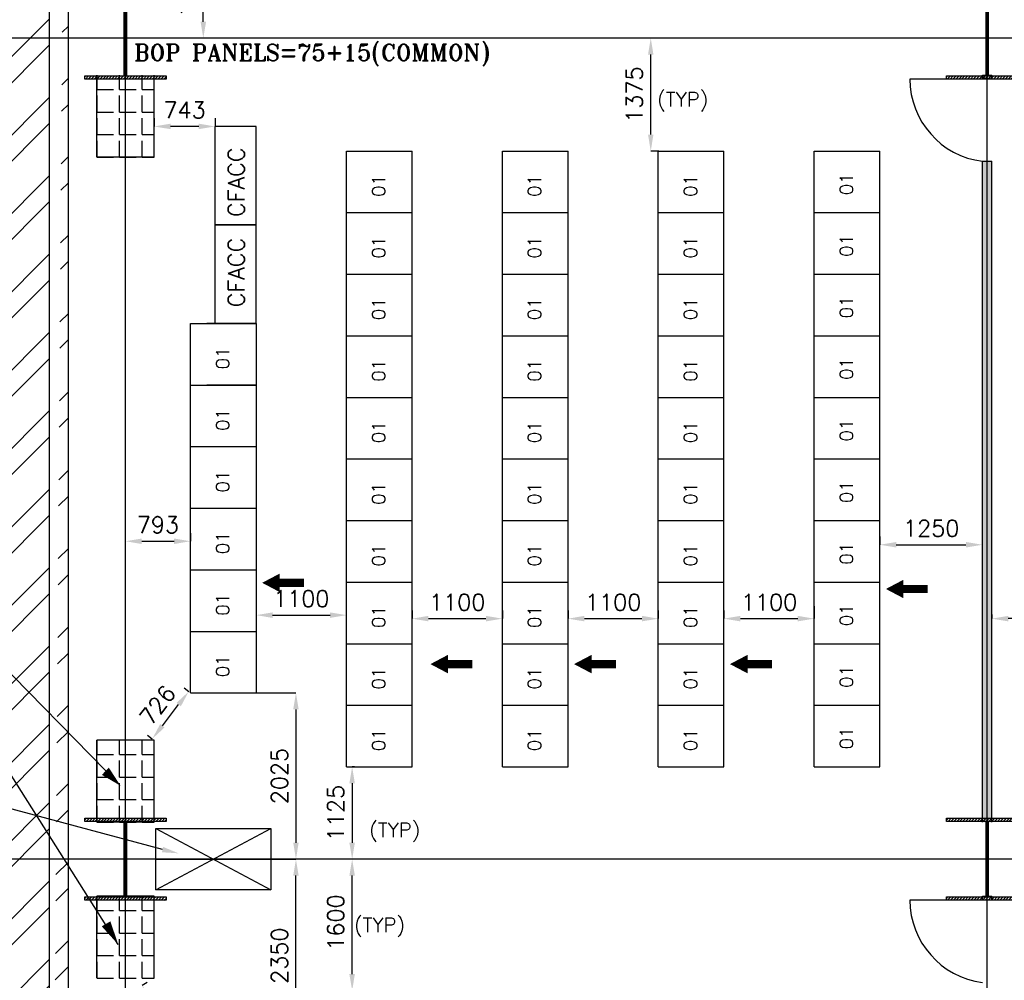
# Model space of a CAD drawing. Extents: x 361682 to 759535, y 756798 to 1113679.
# Tile 70 of 80: x 570082 to 582079, y 1086634 to 1098334. Entities that reach past the tile are written whole.
import ezdxf

# ---------------------------------------------------------------- set-up
doc = ezdxf.new("R2010")
doc.units = 0
doc.header["$LTSCALE"] = 700
doc.header["$MEASUREMENT"] = 0
doc.header["$PDMODE"] = 2
doc.header["$PDSIZE"] = -1
doc.linetypes.add('CENTER', pattern=[2, 1.25, -0.25, 0.25, -0.25])
doc.layers.get('0').update_dxf_attribs({"linetype": 'CONTINUOUS'})
doc.layers.get('DEFPOINTS').update_dxf_attribs({"linetype": 'CONTINUOUS'})
for name, color, linetype in [('CEN', 2, 'CENTER'), ('COL', 1, 'CONTINUOUS'), ('DIM', 4, 'CONTINUOUS'), ('GRID', 9, 'CONTINUOUS'), ('LAYOUT', 4, 'CONTINUOUS'), ('PNL', 6, 'CONTINUOUS'), ('PNLDIM', 6, 'CONTINUOUS'), ('PNLTXT', 2, 'CONTINUOUS'), ('ROOM', 7, 'CONTINUOUS'), ('WALL', 7, 'CONTINUOUS'), ('WALLHATCH', 254, 'CONTINUOUS')]:
    doc.layers.add(name, color=color, linetype=linetype)
doc.styles.add('ROMANS', font='romans.shx')
doc.styles.add('ROMANT', font='ROMANT')
doc.dimstyles.new('STANDARD$0', dxfattribs={"dimtxt": 200, "dimasz": 200, "dimexe": 0, "dimexo": 100, "dimgap": 100, "dimtad": 1, "dimdec": 0, "dimzin": 0, "dimdsep": 46, "dimtxsty": 'ROMANS', "dimcen": 0.09, "dimclrd": 256, "dimclre": 256, "dimclrt": 256, "dimadec": 0, "dimazin": 0, "dimtfac": 1, "dimtdec": 0, "dimtmove": 0, "dimatfit": 3, "dimfxl": 1, "dimtolj": 1, "dimtzin": 0, "dimlwd": -1, "dimlwe": -1, "dimarcsym": 0})

# ---------------------------------------------------------------- blocks, each defined once
blk = doc.blocks.new('*D326')
at = {"layer": 'DEFPOINTS', "color": 0, "transparency": 16777216}
for p in [(574063, 1089234), (574133, 1088109), (574270, 1088109)]:
    blk.add_point(p, dxfattribs=at)
at = {"layer": 'PNLDIM', "transparency": 16777216}
for p, q in [((574163, 1089234), (574133, 1089234)), ((574133, 1089034), (574133, 1088309)), ((574170, 1088109), (574133, 1088109))]:
    blk.add_line(p, q, dxfattribs=at)
for points in [[(574099, 1089034), (574166, 1089034), (574133, 1089234)], [(574099, 1088309), (574166, 1088309), (574133, 1088109)]]:
    blk.add_solid(points, dxfattribs=at)
at = {"layer": 'PNLDIM', "transparency": 16777216, "insert": (573933, 1088672), "char_height": 200, "attachment_point": 5, "rotation": 90, "style": 'ROMANS'}
blk.add_mtext('\\A1;1125', dxfattribs=at)
blk = doc.blocks.new('*D327')
at = {"layer": 'DEFPOINTS', "color": 0, "transparency": 16777216}
for p in [(572163, 1091982), (572163, 1091982), (571370, 1091757)]:
    blk.add_point(p, dxfattribs=at)
at = {"layer": 'PNLDIM', "transparency": 16777216}
for p, q in [((572163, 1092082), (572163, 1091982)), ((571370, 1091857), (571370, 1091982)), ((571570, 1091982), (571963, 1091982))]:
    blk.add_line(p, q, dxfattribs=at)
for points in [[(571570, 1092015), (571570, 1091948), (571370, 1091982)], [(571963, 1092015), (571963, 1091948), (572163, 1091982)]]:
    blk.add_solid(points, dxfattribs=at)
at = {"layer": 'PNLDIM', "transparency": 16777216, "insert": (571766, 1092182), "char_height": 200, "attachment_point": 5, "style": 'ROMANS'}
blk.add_mtext('\\A1;793', dxfattribs=at)
blk = doc.blocks.new('*D328')
at = {"layer": 'DEFPOINTS', "color": 0, "transparency": 16777216}
for p in [(572963, 1091982), (574063, 1091082), (574063, 1090948)]:
    blk.add_point(p, dxfattribs=at)
at = {"layer": 'PNLDIM', "transparency": 16777216}
for p, q in [((572963, 1091882), (572963, 1091082)), ((573163, 1091082), (573863, 1091082)), ((574063, 1091048), (574063, 1091082))]:
    blk.add_line(p, q, dxfattribs=at)
for points in [[(573163, 1091115), (573163, 1091048), (572963, 1091082)], [(573863, 1091115), (573863, 1091048), (574063, 1091082)]]:
    blk.add_solid(points, dxfattribs=at)
at = {"layer": 'PNLDIM', "transparency": 16777216, "insert": (573513, 1091282), "char_height": 200, "attachment_point": 5, "style": 'ROMANS'}
blk.add_mtext('\\A1;1100', dxfattribs=at)
blk = doc.blocks.new('*D329')
at = {"layer": 'DEFPOINTS', "color": 0, "transparency": 16777216}
for p in [(574863, 1091039), (575963, 1091039), (575963, 1091039)]:
    blk.add_point(p, dxfattribs=at)
at = {"layer": 'PNLDIM', "transparency": 16777216}
for p, q in [((574863, 1091139), (574863, 1091039)), ((575963, 1091139), (575963, 1091039)), ((575063, 1091039), (575763, 1091039))]:
    blk.add_line(p, q, dxfattribs=at)
for points in [[(575063, 1091073), (575063, 1091006), (574863, 1091039)], [(575763, 1091073), (575763, 1091006), (575963, 1091039)]]:
    blk.add_solid(points, dxfattribs=at)
at = {"layer": 'PNLDIM', "transparency": 16777216, "insert": (575413, 1091239), "char_height": 200, "attachment_point": 5, "style": 'ROMANS'}
blk.add_mtext('\\A1;1100', dxfattribs=at)
blk = doc.blocks.new('*D330')
at = {"layer": 'DEFPOINTS', "color": 0, "transparency": 16777216}
for p in [(576763, 1091039), (577863, 1091039), (577863, 1091039)]:
    blk.add_point(p, dxfattribs=at)
at = {"layer": 'PNLDIM', "transparency": 16777216}
for p, q in [((576763, 1091139), (576763, 1091039)), ((577863, 1091139), (577863, 1091039)), ((576963, 1091039), (577663, 1091039))]:
    blk.add_line(p, q, dxfattribs=at)
for points in [[(576963, 1091073), (576963, 1091006), (576763, 1091039)], [(577663, 1091073), (577663, 1091006), (577863, 1091039)]]:
    blk.add_solid(points, dxfattribs=at)
at = {"layer": 'PNLDIM', "transparency": 16777216, "insert": (577313, 1091239), "char_height": 200, "attachment_point": 5, "style": 'ROMANS'}
blk.add_mtext('\\A1;1100', dxfattribs=at)
blk = doc.blocks.new('*D331')
at = {"layer": 'DEFPOINTS', "color": 0, "transparency": 16777216}
for p in [(579763, 1091291), (578663, 1091039), (579763, 1091039)]:
    blk.add_point(p, dxfattribs=at)
at = {"layer": 'PNLDIM', "transparency": 16777216}
for p, q in [((578663, 1091139), (578663, 1091039)), ((579763, 1091191), (579763, 1091039)), ((578863, 1091039), (579563, 1091039))]:
    blk.add_line(p, q, dxfattribs=at)
for points in [[(578863, 1091073), (578863, 1091006), (578663, 1091039)], [(579563, 1091073), (579563, 1091006), (579763, 1091039)]]:
    blk.add_solid(points, dxfattribs=at)
at = {"layer": 'PNLDIM', "transparency": 16777216, "insert": (579213, 1091239), "char_height": 200, "attachment_point": 5, "style": 'ROMANS'}
blk.add_mtext('\\A1;1100', dxfattribs=at)
blk = doc.blocks.new('*D332')
at = {"layer": 'DEFPOINTS', "color": 0, "transparency": 16777216}
for p in [(580563, 1091939), (581812, 1091939), (581812, 1091189)]:
    blk.add_point(p, dxfattribs=at)
at = {"layer": 'PNLDIM', "transparency": 16777216}
for p, q in [((580563, 1092039), (580563, 1091939)), ((580763, 1091939), (581612, 1091939)), ((581812, 1091289), (581812, 1091939))]:
    blk.add_line(p, q, dxfattribs=at)
for points in [[(580763, 1091973), (580763, 1091906), (580563, 1091939)], [(581612, 1091973), (581612, 1091906), (581812, 1091939)]]:
    blk.add_solid(points, dxfattribs=at)
at = {"layer": 'PNLDIM', "transparency": 16777216, "insert": (581188, 1092139), "char_height": 200, "attachment_point": 5, "style": 'ROMANS'}
blk.add_mtext('\\A1;1250', dxfattribs=at)
blk = doc.blocks.new('*D339')
at = {"layer": 'DEFPOINTS', "color": 0, "transparency": 16777216}
for p in [(572141, 1090151), (572163, 1090134), (571720, 1089559)]:
    blk.add_point(p, dxfattribs=at)
at = {"layer": 'PNLDIM', "transparency": 16777216}
for p, q in [((572084, 1090195), (572141, 1090151)), ((571820, 1089734), (572019, 1089993)), ((571641, 1089620), (571698, 1089576))]:
    blk.add_line(p, q, dxfattribs=at)
for points in [[(571993, 1090013), (572046, 1089972), (572141, 1090151)], [(571794, 1089755), (571847, 1089714), (571698, 1089576)]]:
    blk.add_solid(points, dxfattribs=at)
at = {"layer": 'PNLDIM', "transparency": 16777216, "insert": (571761, 1089986), "char_height": 200, "attachment_point": 5, "rotation": 52.3881, "style": 'ROMANS'}
blk.add_mtext('\\A1;726', dxfattribs=at)
blk = doc.blocks.new('*D340')
at = {"layer": 'DEFPOINTS', "color": 0, "transparency": 16777216}
for p in [(572319, 1099309), (572865, 1099309), (572965, 1098109)]:
    blk.add_point(p, dxfattribs=at)
at = {"layer": 'PNLDIM', "transparency": 16777216}
for p, q in [((572765, 1099309), (572319, 1099309)), ((572319, 1098309), (572319, 1099109)), ((572865, 1098109), (572319, 1098109))]:
    blk.add_line(p, q, dxfattribs=at)
for points in [[(572286, 1099109), (572353, 1099109), (572319, 1099309)], [(572286, 1098309), (572353, 1098309), (572319, 1098109)]]:
    blk.add_solid(points, dxfattribs=at)
at = {"layer": 'PNLDIM', "transparency": 16777216, "insert": (572119, 1098709), "char_height": 200, "attachment_point": 5, "rotation": 90, "style": 'ROMANS'}
blk.add_mtext('\\A1;1200', dxfattribs=at)
blk = doc.blocks.new('*D343')
at = {"layer": 'DEFPOINTS', "color": 0, "transparency": 16777216}
for p in [(573270, 1088109), (573448, 1088109), (573063, 1085759)]:
    blk.add_point(p, dxfattribs=at)
at = {"layer": 'PNLDIM', "transparency": 16777216}
for p, q in [((573370, 1088109), (573448, 1088109)), ((573448, 1085959), (573448, 1087909)), ((573163, 1085759), (573448, 1085759))]:
    blk.add_line(p, q, dxfattribs=at)
for points in [[(573415, 1087909), (573481, 1087909), (573448, 1088109)], [(573415, 1085959), (573481, 1085959), (573448, 1085759)]]:
    blk.add_solid(points, dxfattribs=at)
at = {"layer": 'PNLDIM', "transparency": 16777216, "insert": (573248, 1086934), "char_height": 200, "attachment_point": 5, "rotation": 90, "style": 'ROMANS'}
blk.add_mtext('\\A1;2350', dxfattribs=at)
blk = doc.blocks.new('*D344')
at = {"layer": 'DEFPOINTS', "color": 0, "transparency": 16777216}
for p in [(574133, 1088109), (574370, 1088109), (574163, 1086509)]:
    blk.add_point(p, dxfattribs=at)
at = {"layer": 'PNLDIM', "transparency": 16777216}
for p, q in [((574270, 1088109), (574133, 1088109)), ((574133, 1086709), (574133, 1087909)), ((574063, 1086509), (574133, 1086509))]:
    blk.add_line(p, q, dxfattribs=at)
for points in [[(574099, 1087909), (574166, 1087909), (574133, 1088109)], [(574099, 1086709), (574166, 1086709), (574133, 1086509)]]:
    blk.add_solid(points, dxfattribs=at)
at = {"layer": 'PNLDIM', "transparency": 16777216, "insert": (573933, 1087338), "char_height": 200, "attachment_point": 5, "rotation": 90, "style": 'ROMANS'}
blk.add_mtext('\\A1;1600', dxfattribs=at)
blk = doc.blocks.new('*D381')
at = {"layer": 'DEFPOINTS', "color": 0, "transparency": 16777216}
for p in [(571720, 1097034), (571720, 1097034), (572463, 1097034)]:
    blk.add_point(p, dxfattribs=at)
at = {"layer": 'PNLDIM', "transparency": 16777216}
for p, q in [((571720, 1097134), (571720, 1097034)), ((572463, 1097134), (572463, 1097034)), ((572263, 1097034), (571920, 1097034))]:
    blk.add_line(p, q, dxfattribs=at)
for points in [[(571920, 1097068), (571920, 1097001), (571720, 1097034)], [(572263, 1097068), (572263, 1097001), (572463, 1097034)]]:
    blk.add_solid(points, dxfattribs=at)
at = {"layer": 'PNLDIM', "transparency": 16777216, "insert": (572091, 1097234), "char_height": 200, "attachment_point": 5, "style": 'ROMANS'}
blk.add_mtext('\\A1;743', dxfattribs=at)
blk = doc.blocks.new('*D394')
at = {"layer": 'DEFPOINTS', "color": 0, "transparency": 16777216}
for p in [(581927, 1091189), (581927, 1091039), (583177, 1091039)]:
    blk.add_point(p, dxfattribs=at)
at = {"layer": 'PNLDIM', "transparency": 16777216}
for p, q in [((583177, 1091139), (583177, 1091039)), ((581927, 1091089), (581927, 1091039)), ((582977, 1091039), (582127, 1091039))]:
    blk.add_line(p, q, dxfattribs=at)
for points in [[(582127, 1091073), (582127, 1091006), (581927, 1091039)], [(582977, 1091073), (582977, 1091006), (583177, 1091039)]]:
    blk.add_solid(points, dxfattribs=at)
at = {"layer": 'PNLDIM', "transparency": 16777216, "insert": (582552, 1091239), "char_height": 200, "attachment_point": 5, "style": 'ROMANS'}
blk.add_mtext('\\A1;1250', dxfattribs=at)
blk = doc.blocks.new('*D400')
at = {"layer": 'DEFPOINTS', "color": 0, "transparency": 16777216}
for p in [(577771, 1098109), (577771, 1098109), (577771, 1096734)]:
    blk.add_point(p, dxfattribs=at)
at = {"layer": 'PNLDIM', "transparency": 16777216}
for p, q in [((577871, 1098109), (577771, 1098109)), ((577771, 1096934), (577771, 1097909)), ((577871, 1096734), (577771, 1096734))]:
    blk.add_line(p, q, dxfattribs=at)
for points in [[(577738, 1097909), (577804, 1097909), (577771, 1098109)], [(577738, 1096934), (577804, 1096934), (577771, 1096734)]]:
    blk.add_solid(points, dxfattribs=at)
at = {"layer": 'PNLDIM', "transparency": 16777216, "insert": (577571, 1097422), "char_height": 200, "attachment_point": 5, "rotation": 90, "style": 'ROMANS'}
blk.add_mtext('\\A1;1375', dxfattribs=at)
blk = doc.blocks.new('*D423')
at = {"layer": 'DEFPOINTS', "color": 0, "transparency": 16777216}
for p in [(571720, 1086659), (572263, 1085759), (572116, 1085671)]:
    blk.add_point(p, dxfattribs=at)
at = {"layer": 'PNLDIM', "transparency": 16777216}
for p, q in [((571634, 1086608), (571573, 1086571)), ((571677, 1086400), (572013, 1085842)), ((572177, 1085708), (572116, 1085671))]:
    blk.add_line(p, q, dxfattribs=at)
for points in [[(571705, 1086417), (571648, 1086382), (571573, 1086571)], [(572042, 1085859), (571984, 1085825), (572116, 1085671)]]:
    blk.add_solid(points, dxfattribs=at)
at = {"layer": 'PNLDIM', "transparency": 16777216, "insert": (572016, 1086224), "char_height": 200, "attachment_point": 5, "rotation": 301.104, "style": 'ROMANS'}
blk.add_mtext('\\A1;1051', dxfattribs=at)
blk = doc.blocks.new('*D875')
at = {"layer": 'DEFPOINTS', "color": 0, "transparency": 16777216}
for p in [(572563, 1090134), (573270, 1088109), (573448, 1088109)]:
    blk.add_point(p, dxfattribs=at)
at = {"layer": 'PNLDIM', "transparency": 16777216}
for p, q in [((572663, 1090134), (573448, 1090134)), ((573448, 1089934), (573448, 1088309)), ((573370, 1088109), (573448, 1088109))]:
    blk.add_line(p, q, dxfattribs=at)
for points in [[(573415, 1089934), (573481, 1089934), (573448, 1090134)], [(573415, 1088309), (573481, 1088309), (573448, 1088109)]]:
    blk.add_solid(points, dxfattribs=at)
at = {"layer": 'PNLDIM', "transparency": 16777216, "insert": (573248, 1089122), "char_height": 200, "attachment_point": 5, "rotation": 90, "style": 'ROMANS'}
blk.add_mtext('\\A1;2025', dxfattribs=at)
blk = doc.blocks.new('A$C459100B9')
at = {"layer": 'COL'}
h = blk.add_hatch(dxfattribs=at)
h.set_pattern_fill('ANSI31', color=256, scale=200, angle=180, style=0)
h.set_pattern_definition([(225, (-560004.63, -115195.517), (17.6776695, -17.6776695), [])])
h.paths.add_polyline_path([(495, 500), (0, 500), (0, 460), (14, 460), (495, 460)])
h.paths.add_polyline_path([(0, 500), (-495, 500), (-495, 460), (0, 460)])
h.paths.add_polyline_path([(14, 460), (0, 460), (0, 0), (14, 0)])
h.paths.add_polyline_path([(0, 460), (-14, 460), (-14, 0), (0, 0)])
h.paths.add_polyline_path([(14, 0), (0, 0), (0, -460), (14, -460)])
h.paths.add_polyline_path([(0, 0), (-14, 0), (-14, -460), (0, -460)])
h.paths.add_polyline_path([(495, -460), (0, -460), (0, -500), (495, -500)])
h.paths.add_polyline_path([(0, -460), (-14, -460), (-495, -460), (-495, -500), (0, -500)])
at = {"layer": 'CEN'}
for p, q in [((0, 500), (0, -500)), ((192, 0), (-192, 0))]:
    blk.add_line(p, q, dxfattribs=at)
at = {"layer": 'COL'}
for points in [[(-495, 500), (495, 500), (495, 460), (-495, 460)], [(-14, 460), (14, 460), (14, -460), (-14, -460)], [(-495, -460), (495, -460), (495, -500), (-495, -500)]]:
    blk.add_lwpolyline(points, close=True, dxfattribs=at)
blk = doc.blocks.new('A$C021D3BAE')
at = {"layer": 'DIM'}
blk.add_blockref('A$C459100B9', (0, 0), dxfattribs=at)

msp = doc.modelspace()

# ---------------------------------------------------------------- hatches: boundary and pattern name
h = msp.add_hatch()
h.set_pattern_fill('ANSI32', color=256, scale=1800, style=0)
h.set_pattern_definition([(45, (410984.2, 928384), (-477.297, 477.297), []), (45, (411302.4, 928384), (-477.297, 477.297), [])])
edge = h.paths.add_edge_path()
edge.add_line((560070, 1076989.3), (570445, 1076989.3))
edge.add_line((560175, 1076759.3), (570675, 1076759.3))
edge.add_line((570675, 1076759.3), (570675, 1108744.3))
edge.add_line((570445, 1076989.3), (570445, 1108974.3))
at = {"layer": 'LAYOUT'}
h = msp.add_hatch(dxfattribs=at)
h.set_pattern_fill('DOTS', color=6, scale=500)
h.set_pattern_definition([(0, (1008697.4, 252720.798), (15.625, 31.25), [0, -31.25])])
h.paths.add_polyline_path([(581927.5, 1097659.3), (581870, 1097659.3), (581870, 1097609.3), (581927.5, 1097609.3)])
h.paths.add_polyline_path([(581870, 1097659.3), (581812.5, 1097659.3), (581812.5, 1097609.3), (581870, 1097609.3)])
at = {"layer": 'WALL'}
h = msp.add_hatch(dxfattribs=at)
h.set_pattern_fill('DOTS', color=256, scale=500)
h.set_pattern_definition([(0, (1008697.4, 249595.798), (15.625, 31.25), [0, -31.25])])
h.paths.add_polyline_path([(581870, 1088559.3), (581927.5, 1088559.3), (581927.5, 1096609.3), (581870, 1096609.3)])
h.paths.add_polyline_path([(581870, 1096609.3), (581812.5, 1096609.3), (581812.5, 1088559.3), (581870, 1088559.3)])
at = {"layer": 'WALLHATCH'}
h = msp.add_hatch(dxfattribs=at)
h.set_pattern_fill('ANGLE', color=30, scale=1000)
h.set_pattern_definition([(0, (1021749.73, 261209.3), (0, 275), [200, -75]), (90, (1021749.73, 261209.3), (-275, 2e-14), [200, -75])])
h.paths.add_polyline_path([(571720, 1097659.3), (571020, 1097659.3), (571020, 1096659.3), (571720, 1096659.3)])
h = msp.add_hatch(dxfattribs=at)
h.set_pattern_fill('ANGLE', color=30, scale=1000)
h.set_pattern_definition([(0, (1021749.73, 253109.3), (0, 275), [200, -75]), (90, (1021749.73, 253109.3), (-275, 2e-14), [200, -75])])
h.paths.add_polyline_path([(571720, 1089559.3), (571020, 1089559.3), (571020, 1088559.3), (571720, 1088559.3)])
h = msp.add_hatch(dxfattribs=at)
h.set_pattern_fill('ANGLE', color=30, scale=1000)
h.set_pattern_definition([(0, (1021749.73, 251209.3), (0, 275), [200, -75]), (90, (1021749.73, 251209.3), (-275, 2e-14), [200, -75])])
h.paths.add_polyline_path([(571720, 1087659.3), (571020, 1087659.3), (571020, 1086659.3), (571720, 1086659.3)])

# ---------------------------------------------------------------- linework, layer by layer
at = {"layer": 'GRID'}
for p, q in [((571370, 1045284.8), (571370, 1110606.9)), ((581870, 1045284.8), (581870, 1110606.9)), ((595870, 1098109.3), (555570, 1098109.3)), ((595870, 1088109.3), (555570, 1088109.3))]:
    msp.add_line(p, q, dxfattribs=at)
at = {"layer": 'GRID', "color": 7}
for p, q in [((581812.5, 1097609.3), (581812.5, 1097659.3)), ((581927.5, 1097609.3), (581927.5, 1097659.3))]:
    msp.add_line(p, q, dxfattribs=at)
at = {"layer": 'GRID', "color": 4}
for p, q in [((571720, 1096659.3), (571020, 1096659.3)), ((571720, 1089559.3), (571020, 1089559.3)), ((571720, 1088559.3), (571020, 1088559.3)), ((571720, 1087659.3), (571020, 1087659.3))]:
    msp.add_line(p, q, dxfattribs=at)
at = {"layer": 'LAYOUT', "color": 6}
for p, q in [((581812.5, 1097609.3), (581812.5, 1097659.3)), ((581927.5, 1097609.3), (581927.5, 1097659.3)), ((581812.5, 1096609.3), (581927.5, 1096609.3)), ((581812.5, 1087609.3), (581812.5, 1087659.3)), ((581812.5, 1087659.3), (581927.5, 1087659.3)), ((581812.5, 1087659.3), (581927.5, 1087659.3)), ((581927.5, 1087609.3), (581927.5, 1087659.3))]:
    msp.add_line(p, q, dxfattribs=at)
at = {"layer": 'LAYOUT', "color": 7}
for p, q in [((581812.5, 1097659.3), (581927.5, 1097659.3)), ((571133.4, 1089186.4), (567798.2, 1092575.1)), ((571282.6, 1087069.2), (567798.2, 1092575.1))]:
    msp.add_line(p, q, dxfattribs=at)
at = {"layer": 'LAYOUT', "color": 6, "flags": 128}
for points in [[(581927.5, 1097609.3), (580927.5, 1097609.3)], [(581927.5, 1087609.3), (580927.5, 1087609.3)]]:
    msp.add_lwpolyline(points, dxfattribs=at)
at = {"layer": 'LAYOUT', "color": 7}
for points in [[(571311.2, 1089003.3, 0, 121.6, 0), (571125.7, 1089180.7, 121.6, 121.6, 0)], [(571282.6, 1087069.2, 0, 121.6, 0), (571134.9, 1087322, 121.6, 121.6, 0)]]:
    msp.add_lwpolyline(points, format="xyseb", dxfattribs=at)
at = {"layer": 'LAYOUT', "color": 6}
for centre in [(581939.4, 1097613.2), (581939.4, 1087613.2)]:
    msp.add_arc(centre, 1011.9, 180.22293, 262.79473, dxfattribs=at)
at = {"layer": 'PNL', "color": 2}
for p, q in [((572463, 1094634.3), (572463, 1097034.3)), ((572963, 1097034.3), (572463, 1097034.3)), ((572963, 1095834.3), (572963, 1097034.3)), ((574063, 1089234.3), (574063, 1096734.3)), ((574063, 1096734.3), (574863, 1096734.3)), ((574863, 1089234.3), (574863, 1096734.3)), ((575963, 1089234.3), (575963, 1096734.3)), ((575963, 1096734.3), (576763, 1096734.3)), ((576763, 1089234.3), (576763, 1096734.3)), ((577863, 1089234.3), (577863, 1096734.3)), ((577863, 1096734.3), (578663, 1096734.3)), ((578663, 1089234.3), (578663, 1096734.3)), ((579763, 1089234.3), (579763, 1096734.3)), ((579763, 1096734.3), (580563, 1096734.3)), ((580563, 1089234.3), (580563, 1096734.3)), ((574063, 1095984.3), (574863, 1095984.3)), ((575963, 1095984.3), (576763, 1095984.3)), ((577863, 1095984.3), (578663, 1095984.3)), ((579763, 1095984.3), (580563, 1095984.3)), ((572963, 1095834.3), (572463, 1095834.3)), ((572463, 1095834.3), (572963, 1095834.3)), ((572963, 1095834.3), (572463, 1095834.3)), ((572963, 1094634.3), (572963, 1095834.3)), ((574063, 1095234.3), (574863, 1095234.3)), ((575963, 1095234.3), (576763, 1095234.3)), ((577863, 1095234.3), (578663, 1095234.3)), ((579763, 1095234.3), (580563, 1095234.3)), ((572163, 1090134.3), (572163, 1094634.3)), ((572163, 1094634.3), (572963, 1094634.3)), ((572963, 1094634.3), (572363, 1094634.3)), ((572963, 1094634.3), (572963, 1090134.3)), ((574063, 1094484.3), (574863, 1094484.3)), ((575963, 1094484.3), (576763, 1094484.3)), ((577863, 1094484.3), (578663, 1094484.3)), ((579763, 1094484.3), (580563, 1094484.3)), ((572163, 1093884.3), (572963, 1093884.3)), ((572963, 1093884.3), (572363, 1093884.3)), ((574063, 1093734.3), (574863, 1093734.3)), ((575963, 1093734.3), (576763, 1093734.3)), ((577863, 1093734.3), (578663, 1093734.3)), ((579763, 1093734.3), (580563, 1093734.3)), ((572163, 1093134.3), (572963, 1093134.3)), ((574063, 1092984.3), (574863, 1092984.3)), ((575963, 1092984.3), (576763, 1092984.3)), ((577863, 1092984.3), (578663, 1092984.3)), ((579763, 1092984.3), (580563, 1092984.3)), ((572163, 1092384.3), (572963, 1092384.3)), ((574063, 1092234.3), (574863, 1092234.3)), ((575963, 1092234.3), (576763, 1092234.3)), ((577863, 1092234.3), (578663, 1092234.3)), ((579763, 1092234.3), (580563, 1092234.3)), ((572163, 1091634.3), (572963, 1091634.3)), ((574063, 1091484.3), (574863, 1091484.3)), ((575963, 1091484.3), (576763, 1091484.3)), ((577863, 1091484.3), (578663, 1091484.3)), ((579763, 1091484.3), (580563, 1091484.3)), ((572163, 1090884.3), (572963, 1090884.3)), ((574063, 1090734.3), (574863, 1090734.3)), ((575963, 1090734.3), (576763, 1090734.3)), ((577863, 1090734.3), (578663, 1090734.3)), ((579763, 1090734.3), (580563, 1090734.3)), ((572163, 1090134.3), (572963, 1090134.3)), ((574063, 1089984.3), (574863, 1089984.3)), ((575963, 1089984.3), (576763, 1089984.3)), ((577863, 1089984.3), (578663, 1089984.3)), ((579763, 1089984.3), (580563, 1089984.3)), ((574063, 1089234.3), (574863, 1089234.3)), ((575963, 1089234.3), (576763, 1089234.3)), ((577863, 1089234.3), (578663, 1089234.3)), ((579763, 1089234.3), (580563, 1089234.3))]:
    msp.add_line(p, q, dxfattribs=at)
at = {"layer": 'PNL', "color": 60}
for p, q in [((571740, 1087734.3), (573140, 1088484.3)), ((571740, 1088484.3), (573140, 1087734.3)), ((571740, 1088109.3), (573448.1, 1088109.3))]:
    msp.add_line(p, q, dxfattribs=at)
at = {"layer": 'PNL', "color": 7}
for points in [[(573036.5, 1091475.7, 0, 225, 0), (573249.9, 1091475.7, 225, 225, 0)], [(580636.5, 1091400.5, 0, 225, 0), (580849.9, 1091400.5, 225, 225, 0)], [(575086.5, 1090485.5, 0, 225, 0), (575299.9, 1090485.5, 225, 225, 0)], [(576836.5, 1090485.5, 0, 225, 0), (577049.9, 1090485.5, 225, 225, 0)], [(578736.5, 1090485.5, 0, 225, 0), (578949.9, 1090485.5, 225, 225, 0)]]:
    msp.add_lwpolyline(points, format="xyseb", dxfattribs=at)
at = {"layer": 'PNL', "color": 7, "const_width": 100}
for points in [[(573249.9, 1091475.7), (573547, 1091475.7)], [(580849.9, 1091400.5), (581147, 1091400.5)], [(575299.9, 1090485.5), (575597, 1090485.5)], [(577049.9, 1090485.5), (577347, 1090485.5)], [(578949.9, 1090485.5), (579247, 1090485.5)]]:
    msp.add_lwpolyline(points, dxfattribs=at)
at = {"layer": 'PNL', "color": 60}
msp.add_lwpolyline([(571823.1, 1088226.2), (567410.8, 1089409.1)], dxfattribs=at)
msp.add_lwpolyline([(571740, 1088484.3), (573140, 1088484.3), (573140, 1087734.3), (571740, 1087734.3)], close=True, dxfattribs=at)
msp.add_solid([(571830.6, 1088258.6), (572017.9, 1088180.8), (571815.5, 1088193.7)], dxfattribs=at)
at = {"layer": 'ROOM', "color": 7}
msp.add_line((581812.5, 1097659.3), (581927.5, 1097659.3), dxfattribs=at)
at = {"layer": 'WALL'}
for p, q in [((570445, 1076989.3), (570445, 1108989.3)), ((570675, 1076759.3), (570675, 1108759.3)), ((581812.5, 1088559.3), (581812.5, 1096609.3)), ((581927.5, 1088559.3), (581927.5, 1096609.3))]:
    msp.add_line(p, q, dxfattribs=at)
at = {"layer": 'WALLHATCH', "color": 4}
for p, q in [((571020, 1096659.3), (571020, 1097659.3)), ((571720, 1096659.3), (571720, 1097659.3)), ((571020, 1088559.3), (571020, 1089559.3)), ((571720, 1088559.3), (571720, 1089559.3)), ((571020, 1086659.3), (571020, 1087659.3)), ((571720, 1086659.3), (571720, 1087659.3))]:
    msp.add_line(p, q, dxfattribs=at)

# ---------------------------------------------------------------- block references
for p in [(571370, 1098109.3), (581870, 1098109.3), (571370, 1088109.3), (581870, 1088109.3)]:
    msp.add_blockref('A$C021D3BAE', p)

# ---------------------------------------------------------------- texts
at = {"layer": 'PNL', "lineweight": 25, "style": 'ROMANT'}
msp.add_text('BOP PANELS=75+15(COMMON)', height=200, dxfattribs=at).set_placement((571477.4, 1097834.6))
at = {"layer": 'PNLDIM', "color": 4, "lineweight": 25, "style": 'ROMANS'}
for p in [(577848.6, 1097276.5), (574339.8, 1088378.2), (574154.6, 1087220.6)]:
    msp.add_text('(TYP)', height=175, dxfattribs=at).set_placement(p)
at = {"layer": 'PNLTXT', "color": 2, "style": 'ROMANS'}
for p in [(574535.2, 1096176), (576435.2, 1096176), (578335.2, 1096176), (580235.2, 1096197.5), (580235.2, 1095447.5), (574535.2, 1095426), (576435.2, 1095426), (578335.2, 1095426), (574535.2, 1094676), (576435.2, 1094676), (578335.2, 1094676), (580235.2, 1094697.5), (572635.2, 1094076), (574535.2, 1093926), (576435.2, 1093926), (578335.2, 1093926), (580235.2, 1093947.5), (572635.2, 1093326), (574535.2, 1093176), (576435.2, 1093176), (578335.2, 1093176), (580235.2, 1093197.5), (572635.2, 1092576), (580235.2, 1092447.5), (574535.2, 1092426), (576435.2, 1092426), (578335.2, 1092426), (572635.2, 1091826), (574535.2, 1091676), (576435.2, 1091676), (578335.2, 1091676), (580235.2, 1091697.5), (572635.2, 1091076), (574535.2, 1090926), (576435.2, 1090926), (578335.2, 1090926), (580235.2, 1090947.5), (572635.2, 1090326), (574535.2, 1090176), (576435.2, 1090176), (578335.2, 1090176), (580235.2, 1090197.5), (580235.2, 1089447.5), (574535.2, 1089426), (576435.2, 1089426), (578335.2, 1089426)]:
    msp.add_text('01', height=160, rotation=90, dxfattribs=at).set_placement(p)
at = {"layer": 'PNLTXT', "color": 2, "ltscale": 1000, "char_height": 200, "width": 511.878, "attachment_point": 7, "rotation": 90, "style": 'ROMANS'}
for insert in [(572820.2, 1095931), (572820.2, 1094831)]:
    msp.add_mtext('CFACC', dxfattribs=dict(at, insert=insert))

# ---------------------------------------------------------------- dimensions: what is measured, and where the dimension line sits
at = {"layer": 'PNLDIM', "color": 7}
for base, p1, p2, angle, picture, middle in [((572319.3, 1099309.3), (572965.4, 1098109.3), (572865.4, 1099309.3), 90, '*D340', (572119.3, 1098709.3)), ((581927.4523574, 1091039.3931434), (583176.9523574, 1091039.3931434), (581927.4523574, 1091189.3931434), 180, '*D394', (582552.2023574, 1091239.3931434)), ((573448.1, 1088109.3), (573063, 1085759.3), (573270, 1088109.3), 90, '*D343', (573248.1, 1086934.3))]:
    dim = msp.add_linear_dim(base=base, p1=p1, p2=p2, angle=angle, dimstyle='STANDARD$0', override={"dimfxl": 0.5, "dimarcsym": 2}, dxfattribs=at)
    dim.commit()
    dim.dimension.update_dxf_attribs({"geometry": picture, "text_midpoint": middle})
for base, p1, p2, picture, middle in [((577771, 1098109.3), (577771, 1096734.3), (577771, 1098109.3), '*D400', (577771, 1097421.8)), ((574132.8, 1088109.3), (574063, 1089234.3), (574270, 1088109.3), '*D326', (574132.8, 1088671.8)), ((574132.8, 1088109.3), (574163, 1086509.3), (574370, 1088109.3), '*D344', (574132.8, 1087337.8))]:
    dim = msp.add_linear_dim(base=base, p1=p1, p2=p2, angle=90, dimstyle='STANDARD$0', override={"dimfxl": 0.5, "dimarcsym": 2}, dxfattribs=at)
    dim.commit()
    dim.dimension.update_dxf_attribs({"geometry": picture, "text_midpoint": middle, "dimtype": 160})
for base, p1, p2, picture, middle in [((571720, 1097034.3), (572463, 1097034.3), (571720, 1097034.3), '*D381', (572091.5, 1097234.3)), ((572163, 1091981.6), (571370, 1091757.3), (572163, 1091981.6), '*D327', (571766.5, 1092181.6)), ((581812.4523574, 1091939.3931434), (580562.9523574, 1091939.3931434), (581812.4523574, 1091189.3931434), '*D332', (581187.7023574, 1092139.3931434)), ((574063, 1091081.6), (572963, 1091981.6), (574063, 1090947.7), '*D328', (573513, 1091281.6)), ((575963, 1091039.4), (574863, 1091039.4), (575963, 1091039.4), '*D329', (575413, 1091239.4)), ((577863, 1091039.4), (576763, 1091039.4), (577863, 1091039.4), '*D330', (577313, 1091239.4)), ((579763, 1091039.4), (578663, 1091039.4), (579763, 1091291.1), '*D331', (579213, 1091239.4))]:
    dim = msp.add_linear_dim(base=base, p1=p1, p2=p2, dimstyle='STANDARD$0', override={"dimfxl": 0.5, "dimarcsym": 2}, dxfattribs=at)
    dim.commit()
    dim.dimension.update_dxf_attribs({"geometry": picture, "text_midpoint": middle})
for p1, p2, distance, picture, middle in [((571720, 1089559.3), (572163, 1090134.3), 27.4, '*D339', (571761.3, 1089985.5)), ((571720, 1086659.3), (572263, 1085759.3), -171.2, '*D423', (572016.1, 1086224.1))]:
    dim = msp.add_aligned_dim(p1=p1, p2=p2, distance=distance, dimstyle='STANDARD$0', override={"dimfxl": 0.5, "dimarcsym": 2}, dxfattribs=at)
    dim.commit()
    dim.dimension.update_dxf_attribs({"geometry": picture, "text_midpoint": middle})
at = {"layer": 'PNLDIM', "color": 60}
dim = msp.add_linear_dim(base=(573448.1, 1088109.3), p1=(572563, 1090134.3), p2=(573270, 1088109.3), angle=90, dimstyle='STANDARD$0', override={"dimfxl": 0.5, "dimarcsym": 2}, dxfattribs=at)
dim.commit()
dim.dimension.update_dxf_attribs({"geometry": '*D875', "text_midpoint": (573248.1, 1089121.8)})

doc.saveas('drawing.dxf')
